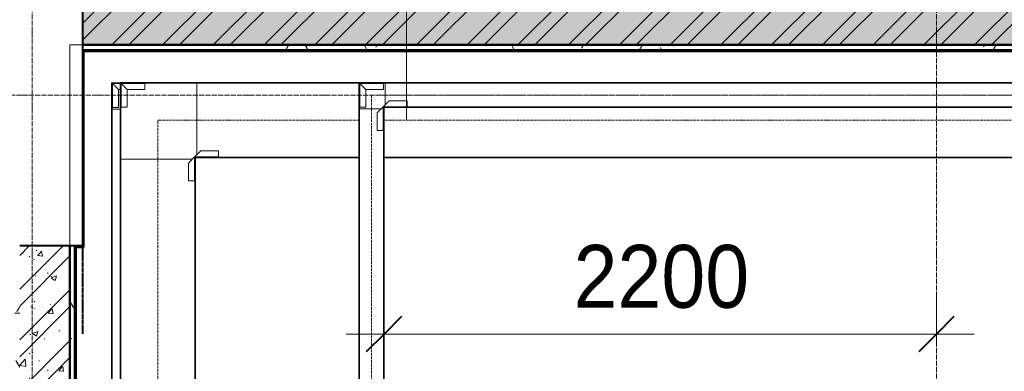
# Model space of a CAD drawing. Header units: millimetres. Extents: x 5617 to 106325, y 7718 to 157246.
# Tile 42 of 53: x 75213 to 79133, y 81150 to 82550. Entities that reach past the tile are written whole.
import ezdxf

# ---------------------------------------------------------------- set-up
doc = ezdxf.new("R2010")
doc.units = ezdxf.units.MM
for name, pattern in [('ADSK_Линия сетки', [25, 20, -2.5, 0, -2.5]), ('Линия сетки', [25, 20, -2.5, 0, -2.5]), ('Осевая', [14, 10, -2, 0, -2]), ('Штрих_3_1_5_', [4.5, 3, -1.5]), ('Штриховая_ш3 п1_5', [4.5, 3, -1.5])]:
    doc.linetypes.add(name, pattern=pattern)
doc.layers.add('_Разделитель помещений_', color=4, linetype='Штриховая_ш3 п1_5', lineweight=40, true_color=0x00ffff)
for name, color, linetype, lineweight in [('Кабельные лотки', 7, 'Continuous', 18), ('Марки кабельных лотков', 7, 'Continuous', 20), ('Осевая линия', 7, 'Осевая', 18), ('Оси', 7, 'Continuous', 9), ('Перекрытия', 7, 'Continuous', 18), ('Размеры', 7, 'Continuous', 9), ('Размеры-100', 7, 'Continuous', 9), ('Соединительные детали кабельных лотков', 7, 'Continuous', 18), ('Стены разрез', 7, 'Continuous', 40), ('Стены штриховка', 7, 'Continuous', 40)]:
    doc.layers.add(name, color=color, linetype=linetype, lineweight=lineweight)
doc.styles.add('Arial', font='arial.ttf', dxfattribs={"width": 0.9, "height": 250})
doc.dimstyles.new('Основной_2_5_мм', dxfattribs={"dimscale": 304.8, "dimtxt": 255.06485, "dimasz": 0.463911, "dimexe": 0.492126, "dimexo": 0.492126, "dimgap": 0.098425, "dimtad": 1, "dimdec": 0, "dimdsep": 46, "dimtxsty": 'Arial', "dimblk1": 'OBLIQUE', "dimblk2": 'OBLIQUE', "dimsah": 1, "dimcen": 0.09, "dimdle": 0.492126, "dimazin": 2, "dimtfac": 1, "dimtdec": 4, "dimtix": 1, "dimtmove": 0, "dimatfit": 3, "dimfxl": 1, "dimtvp": 1, "dimtolj": 1, "dimtzin": 0, "dimlwd": 20, "dimlwe": 20, "dimarcsym": 2})
pattern_1 = [(50, (0, 0), (218.62117, -19.1268), [22.86, -251.46]), (355, (0, 0), (-42.2919, 229.2684), [18.288, -201.168]), (100.451, (18.22, -1.6), (176.33107, 210.13963), [19.428, -213.708]), (46.184, (0, 60.96), (325.29495, -50.45164), [34.29, -377.19]), (96.636, (27.1, 56.76), (284.883, 296.9127), [29.142, -320.562]), (351.184, (0, 60.96), (284.8858, 296.9107), [27.432, -301.752]), (21, (30.48, 45.72), (181.93753, -122.71832), [22.86, -251.46]), (326, (30.48, 45.72), (74.16223, 221.0262), [18.288, -201.168]), (71.451, (45.64, 35.5), (256.10035, 98.30526), [19.428, -213.708]), (37.5, (0, 0), (3.70639, 101.465895), [3.353, -195.377, 3.353, -200.863, -201.93]), (37.5, (0, 0), (3.70639, 101.465895), [-402.946, 3.353, -198.577]), (7.5, (0, 0), (80.18358, 120.21653), [3.353, -113.081, 3.353, -190.805, -76.962]), (7.5, (0, 0), (80.18358, 120.21653), [-310.591, 3.353, -73.609]), (327.5, (-67.97, 0), (162.708646, -6.87497), [3.353, -72.847, 3.353, -234.391, -315.468]), (327.5, (-67.97, 0), (162.708646, -6.87497), [-313.944, 3.353, -312.115]), (317.5, (-98.45, 0), (177.75468, 30.51183), [3.353, -95.707, 3.353, -154.534, -224.028]), (317.5, (-98.45, 0), (177.75468, 30.51183), [-256.946, 3.353, -220.675])]
pattern_2 = [(45, (0, 0), (-101.02788, 101.02788), []), (45, (67.35, 0), (-101.02788, 101.02788), [])]
pattern_3 = [(0, (0, 0), (406.4, 101.6), [33.528, -271.272, 33.528, -271.272, -1625.6]), (0, (0, 0), (406.4, 101.6), [-609.6, 33.528, -576.072, 33.528, -271.272, -711.2]), (0, (0, 0), (406.4, 101.6), [-1524, 33.528, -169.672, 33.528, -474.472]), (120, (152.4, 50.8), (-291.18818, 301.15272), [33.528, -271.272, 33.528, -271.272, -1625.6]), (120, (152.4, 50.8), (-291.18818, 301.15272), [-609.6, 33.528, -576.072, 33.528, -271.272, -711.2]), (120, (152.4, 50.8), (-291.18818, 301.15272), [-1524, 33.528, -169.672, 33.528, -474.472]), (240, (203.2, 254), (-115.21182, -402.75272), [33.528, -271.272, 33.528, -271.272, -1625.6]), (240, (203.2, 254), (-115.21182, -402.75272), [-609.6, 33.528, -576.072, 33.528, -271.272, -711.2]), (240, (203.2, 254), (-115.21182, -402.75272), [-1524, 33.528, -169.672, 33.528, -474.472])]

# ---------------------------------------------------------------- blocks, each defined once
blk = doc.blocks.new('135_SLK_GD_AR_rvt-1-МКСС_LB01_-7_650__Кабельные конструкции_Лотки_1')
at = {"layer": 'Стены разрез', "lineweight": 9, "true_color": 0xaaaaaa}
h = blk.add_hatch(dxfattribs=at)
h.set_pattern_fill('FP_1', color=253, style=0, pattern_type=2)
h.set_pattern_definition(pattern_1)
h.paths.add_polyline_path([(43350, 82450), (49000, 82450), (49000, 82650), (43350, 82650)])
h = blk.add_hatch(dxfattribs=at)
h.set_pattern_fill('FP_2', color=253, style=0, pattern_type=2)
h.set_pattern_definition(pattern_2)
h.paths.add_polyline_path([(43350, 82450), (49000, 82450), (49000, 82650), (43350, 82650)])
h = blk.add_hatch(dxfattribs=at)
h.set_pattern_fill('FP_4', color=253, style=0, pattern_type=2)
h.set_pattern_definition(pattern_3)
h.paths.add_polyline_path([(48980, 82430), (48980, 82450), (43350, 82450), (43350, 82430), (48975, 82430)])
h = blk.add_hatch(dxfattribs=at)
h.set_pattern_fill('FP_4', color=253, style=0, pattern_type=2)
h.set_pattern_definition(pattern_3)
h.paths.add_polyline_path([(43080, 79745), (43100, 79745), (43100, 81650), (43080, 81650), (43080, 79750)])
h = blk.add_hatch(dxfattribs=at)
h.set_pattern_fill('FP_1', color=253, style=0, pattern_type=2)
h.set_pattern_definition(pattern_1)
h.paths.add_polyline_path([(43300, 79725), (43300, 81650), (43100, 81650), (43100, 79725)])
h = blk.add_hatch(dxfattribs=at)
h.set_pattern_fill('FP_2', color=253, style=0, pattern_type=2)
h.set_pattern_definition(pattern_2)
h.paths.add_polyline_path([(43300, 79725), (43300, 81650), (43100, 81650), (43100, 79725)])
h = blk.add_hatch(dxfattribs=at)
h.set_pattern_fill('FP_4', color=253, style=0, pattern_type=2)
h.set_pattern_definition(pattern_3)
h.paths.add_polyline_path([(43320, 79725), (43320, 81650), (43300, 81650), (43300, 79725)])
at = {"layer": '_Разделитель помещений_', "color": 131, "linetype": 'Штрих_3_1_5_', "true_color": 0xaaffff}
blk.add_line((43350, 81645), (43350, 81300), dxfattribs=at)
at = {"layer": 'Перекрытия', "color": 253, "true_color": 0xaaaaaa}
for p, q in [((43350, 82450), (43300, 82450)), ((43300, 82450), (43300, 81650))]:
    blk.add_line(p, q, dxfattribs=at)
at = {"layer": 'Стены разрез', "color": 253, "true_color": 0xaaaaaa}
for p, q in [((43350, 82650), (43350, 82450)), ((43350, 82450), (43350, 82425)), ((43350, 82425), (43350, 81650)), ((43355, 82425), (48975, 82425)), ((43355, 81650), (43355, 82425)), ((43300, 81650), (43100, 81650)), ((43300, 79725), (43300, 81650)), ((43300, 81650), (43300, 79725)), ((43325, 81650), (43300, 81650)), ((43325, 79750), (43325, 81650)), ((43350, 81650), (43325, 81650)), ((43325, 81650), (43325, 81645)), ((43355, 81645), (43355, 81650)), ((43325, 81645), (43355, 81645))]:
    blk.add_line(p, q, dxfattribs=at)
at = {"layer": 'Стены штриховка', "color": 253, "true_color": 0xaaaaaa}
for p, q in [((43350, 82450), (48975, 82450)), ((48975, 82450), (43350, 82450)), ((43350, 82430), (48975, 82430)), ((43320, 79745), (43320, 81650))]:
    blk.add_line(p, q, dxfattribs=at)
blk = doc.blocks.new('OSTEC_CLH - ЛН_ ЛП - СЛУМИ - Угол горизонтальный - ZS - Цинкование по методу Сендзимира-V43-МКСС_LB01_-7_650__Кабельные конструкции_Лотки_1')
at = {"layer": 'Осевая линия'}
for p, q in [((0, 155), (0, 0)), ((-155, 0), (0, 0)), ((-154, 0), (-155, 0))]:
    blk.add_line(p, q, dxfattribs=at)
at = {"layer": 'Соединительные детали кабельных лотков', "color": 96, "true_color": 0x008000}
for p, q in [((-155, 147.5), (-155, 150)), ((-155, 150), (-150, 150)), ((-147.5, 147.5), (-155, 147.5)), ((-155, -147.5), (-155, 138.1)), ((-147.5, 155), (-150, 155)), ((-150, 155), (-150, 150)), ((-147.5, 147.5), (-147.5, 155)), ((147.5, 155), (-138.1, 155)), ((150, 155), (147.5, 155)), ((147.5, 155), (147.5, -147.5)), ((150, -150), (150, 155)), ((-155, -150), (-155, -147.5)), ((147.5, -147.5), (-155, -147.5)), ((150, -150), (-155, -150))]:
    blk.add_line(p, q, dxfattribs=at)
blk = doc.blocks.new('OSTEC_U - ЛН_ ЛП - СЛУМИ - OSTEC_U - ЛН_ ЛП - СЛУМИ-1209080-МКСС_LB01_-7_650__Кабельные конструкции_Лотки_1')
at = {"layer": 'Соединительные детали кабельных лотков', "color": 96, "true_color": 0x008000}
for p, q in [((-24, 95), (0, 95)), ((-24, 95), (-24, 24)), ((0.9, 95), (0, 95)), ((0, 95), (0, 0)), ((-24, 24), (-95, 24)), ((-95, 0), (-95, 24)), ((0, 0), (-95, 0)), ((-95, 0), (-95, -0.9)), ((-24, 24), (0, 0)), ((0, 0), (-24, 24)), ((0.9, -0.2), (0, 0)), ((0, 0), (0.9, -0.2)), ((0, 0), (0.2, -0.9)), ((0.2, -0.9), (0, 0))]:
    blk.add_line(p, q, dxfattribs=at)
for start, end in [(270, 349.2568), (270, 349.2568), (280.7432, 360), (280.7432, 360)]:
    blk.add_arc((0, 0), 0.9, start, end, dxfattribs=at)
blk = doc.blocks.new('OSTEC_U - ЛН_ ЛП - СЛУМИ - OSTEC_U - ЛН_ ЛП - СЛУМИ-1209086-МКСС_LB01_-7_650__Кабельные конструкции_Лотки_1')
at = {"layer": 'Соединительные детали кабельных лотков', "color": 96, "true_color": 0x008000}
for p, q in [((0, 95), (-0.9, 95)), ((0, 0), (0, 95)), ((0, 95), (24, 95)), ((24, 24), (24, 95)), ((-95, 0.9), (-95, 0)), ((0, 0), (24, 24)), ((0, 0), (0.9, 0.2)), ((0.9, 0.2), (0, 0)), ((-95, 0), (0, 0)), ((-95, -24), (-95, 0)), ((-95, -24), (-24, -24)), ((-24, -24), (0, 0)), ((-0.2, -0.9), (0, 0)), ((0, 0), (-0.2, -0.9))]:
    blk.add_line(p, q, dxfattribs=at)
for start, end in [(10.7432, 90), (10.7432, 37.1621), (180, 259.2568), (232.8379, 259.2568)]:
    blk.add_arc((0, 0), 0.9, start, end, dxfattribs=at)
blk = doc.blocks.new('OSTEC_CLH - ЛН_ ЛП - СЛУМИ - Угол горизонтальный - ZS - Цинкование по методу Сендзимира-1324870-МКСС_LB01_-7_650__Кабельные конструкции_Лотки_1')
at = {"layer": 'Осевая линия'}
for p, q in [((0, 55), (0, 0)), ((-55, 0), (0, 0)), ((-54, 0), (-55, 0))]:
    blk.add_line(p, q, dxfattribs=at)
at = {"layer": 'Соединительные детали кабельных лотков', "color": 96, "true_color": 0x008000}
for p, q in [((-55, 47.5), (-55, 50)), ((-55, 50), (-50, 50)), ((-47.5, 47.5), (-55, 47.5)), ((-47.5, 55), (-50, 55)), ((-50, 55), (-50, 50)), ((-47.5, 47.5), (-47.5, 55)), ((47.5, 55), (-38.1, 55)), ((50, 55), (47.5, 55)), ((47.5, 55), (47.5, -47.5)), ((50, -50), (50, 55)), ((-55, -47.5), (-55, 38.1)), ((-55, -50), (-55, -47.5)), ((47.5, -47.5), (-55, -47.5)), ((50, -50), (-55, -50))]:
    blk.add_line(p, q, dxfattribs=at)
blk = doc.blocks.new('OSTEC_U - ЛН_ ЛП - СЛУМИ - OSTEC_U - ЛН_ ЛП - СЛУМИ-1215241-МКСС_LB01_-7_650__Кабельные конструкции_Лотки_1')
at = {"layer": 'Соединительные детали кабельных лотков', "color": 96, "true_color": 0x008000}
for p, q in [((-24, 95), (0, 95)), ((-24, 95), (-24, 24)), ((0.9, 95), (0, 95)), ((0, 95), (0, 0)), ((-24, 24), (-95, 24)), ((-95, 0), (-95, 24)), ((0, 0), (-95, 0)), ((-95, 0), (-95, -0.9)), ((-24, 24), (0, 0)), ((0, 0), (-24, 24)), ((0.9, -0.2), (0, 0)), ((0, 0), (0.9, -0.2)), ((0, 0), (0.2, -0.9)), ((0.2, -0.9), (0, 0))]:
    blk.add_line(p, q, dxfattribs=at)
for start, end in [(280.7432, 346.7905), (280.7432, 346.7905), (283.2095, 349.2568), (283.2095, 349.2568)]:
    blk.add_arc((0, 0), 0.9, start, end, dxfattribs=at)
blk = doc.blocks.new('OSTEC_U - ЛН_ ЛП - СЛУМИ - OSTEC_U - ЛН_ ЛП - СЛУМИ-1215245-МКСС_LB01_-7_650__Кабельные конструкции_Лотки_1')
at = {"layer": 'Соединительные детали кабельных лотков', "color": 96, "true_color": 0x008000}
for p, q in [((0, 95), (-0.9, 95)), ((0, 0), (0, 95)), ((0, 95), (24, 95)), ((24, 24), (24, 95)), ((-95, 0.9), (-95, 0)), ((0, 0), (24, 24)), ((0, 0), (0.9, 0.2)), ((0.9, 0.2), (0, 0)), ((-95, 0), (0, 0)), ((-95, -24), (-95, 0)), ((-95, -24), (-24, -24)), ((-24, -24), (0, 0)), ((-0.2, -0.9), (0, 0)), ((0, 0), (-0.2, -0.9))]:
    blk.add_line(p, q, dxfattribs=at)
for start, end in [(10.7432, 90), (10.7432, 37.1621), (180, 259.2568), (232.8379, 259.2568)]:
    blk.add_arc((0, 0), 0.9, start, end, dxfattribs=at)
blk = doc.blocks.new('OSTEC_CLH - ЛН_ ЛП - СЛУМИ - Угол горизонтальный - ZS - Цинкование по методу Сендзимира-V64-МКСС_LB01_-7_650__Кабельные конструкции_Лотки_1')
at = {"layer": 'Соединительные детали кабельных лотков', "color": 96, "true_color": 0x008000}
for p, q in [((47.5, 55), (16.1, 55)), ((50, 55), (47.5, 55)), ((47.5, 55), (47.5, -47.5)), ((50, -50), (50, 55)), ((47.5, -47.5), (16.1, -47.5)), ((50, -50), (16.1, -50))]:
    blk.add_line(p, q, dxfattribs=at)
blk = doc.blocks.new('OSTEC_U - ЛН_ ЛП - СЛУМИ - OSTEC_U - ЛН_ ЛП - СЛУМИ-V65-МКСС_LB01_-7_650__Кабельные конструкции_Лотки_1')
at = {"layer": 'Соединительные детали кабельных лотков', "color": 96, "true_color": 0x008000}
for p, q in [((-24, 95), (0, 95)), ((-24, 95), (-24, 24)), ((0.9, 95), (0, 95)), ((0, 95), (0, 0)), ((-24, 24), (-30.4, 24)), ((0, 0), (-30.4, 0)), ((-24, 24), (0, 0)), ((0, 0), (-24, 24)), ((0.9, -0.2), (0, 0)), ((0, 0), (0.9, -0.2)), ((0, 0), (0.2, -0.9)), ((0.2, -0.9), (0, 0))]:
    blk.add_line(p, q, dxfattribs=at)
for start, end in [(280.7432, 346.7905), (280.7432, 346.7905), (283.2095, 349.2568), (283.2095, 349.2568)]:
    blk.add_arc((0, 0), 0.9, start, end, dxfattribs=at)
blk = doc.blocks.new('DIMBLOCK54-МКСС_LB01_-7_650__Кабельные конструкции_Лотки_1')
at = {"layer": 'Размеры-100', "lineweight": 20, "transparency": 16777216}
for p, q in [((76663.7, 81298.6), (76663.7, 81448.6)), ((78863.4, 81298.6), (78863.4, 81448.6)), ((76513.7, 81298.6), (79013.4, 81298.6)), ((76663.7, 81298.6), (76663.7, 81248.6)), ((78863.4, 81298.6), (78863.4, 81248.6))]:
    blk.add_line(p, q, dxfattribs=at)
at = {"layer": 'Размеры-100', "lineweight": 40, "transparency": 16777216}
for p, q in [((76663.7, 81298.6), (76734.4, 81369.3)), ((78863.4, 81298.6), (78934.1, 81369.3)), ((76663.7, 81298.6), (76593, 81227.9)), ((78863.4, 81298.6), (78792.7, 81227.9))]:
    blk.add_line(p, q, dxfattribs=at)
at = {"layer": 'Размеры-100', "color": 0, "lineweight": 20, "transparency": 16777216, "insert": (77418.3, 81653.2), "char_height": 250, "width": 828.765, "attachment_point": 1, "line_spacing_factor": 0.941778, "style": 'Arial'}
blk.add_mtext('2200', dxfattribs=at)
blk = doc.blocks.new('_Oblique')
at = {"color": 0, "linetype": 'ByBlock', "lineweight": -2}
blk.add_line((-0.5, -0.5), (0.5, 0.5), dxfattribs=at)

msp = doc.modelspace()

# ---------------------------------------------------------------- linework, layer by layer
at = {"layer": 'Кабельные лотки', "color": 96, "true_color": 0x008000}
for p, q in [((75918.4, 82011.9), (75918.4, 82300)), ((76563.7, 82300), (75918.4, 82300)), ((76563.7, 82297.5), (75918.4, 82297.5)), ((76668.7, 82211.9), (76668.7, 82300)), ((76668.7, 82300), (80903.4, 82300)), ((76668.7, 82297.5), (80903.4, 82297.5)), ((76563.7, 82195), (76651.9, 82195)), ((76563.7, 82195), (76563.7, 80338.9)), ((76566.3, 82195), (76566.3, 80338.9)), ((76661.2, 82195), (76663.7, 82195)), ((76661.2, 82195), (76661.2, 80338.9)), ((76663.7, 82195), (76663.7, 80338.9)), ((76668.7, 82200), (76668.7, 82202.5)), ((76668.7, 82202.5), (80903.4, 82202.5)), ((76668.7, 82200), (80903.4, 82200)), ((75579.5, 82194.1), (75613.4, 82194.1)), ((75579.5, 82194.1), (75579.5, 80338)), ((75582.1, 82194.1), (75582.1, 80338)), ((75918.4, 82000), (75918.4, 82002.5)), ((76563.7, 82002.5), (75918.4, 82002.5)), ((76563.7, 82000), (75918.4, 82000)), ((80668.4, 82002.5), (76663.7, 82002.5)), ((80668.4, 82000), (76663.7, 82000)), ((75613.4, 81995), (75901.5, 81995)), ((75613.4, 80288.3), (75613.4, 81995)), ((75615.9, 80288.3), (75615.9, 81995)), ((75910.8, 81995), (75913.4, 81995)), ((75910.8, 80288.3), (75910.8, 81995)), ((75913.4, 80288.3), (75913.4, 81995))]:
    msp.add_line(p, q, dxfattribs=at)
at = {"layer": 'Марки кабельных лотков'}
msp.add_line((76753.3, 82150), (76753.3, 83349.4), dxfattribs=at)
at = {"layer": 'Осевая линия'}
for p, q in [((76668.7, 82250), (80903.4, 82250)), ((76613.7, 82195), (76613.7, 80338.9)), ((76563.7, 82150), (75918.4, 82150)), ((80668.4, 82150), (76663.7, 82150)), ((75763.4, 80288.3), (75763.4, 81995))]:
    msp.add_line(p, q, dxfattribs=at)
at = {"layer": 'Оси', "linetype": 'Линия сетки'}
for p, q in [((75263.4, 46634.3), (75263.4, 89252.5)), ((78863.4, 46634.3), (78863.4, 89252.8))]:
    msp.add_line(p, q, dxfattribs=at)
at = {"layer": 'Оси', "linetype": 'ADSK_Линия сетки'}
msp.add_line((91811.2, 82250), (28430.3, 82250), dxfattribs=at)

# ---------------------------------------------------------------- block references
at = {"lineweight": 5}
msp.add_blockref('135_SLK_GD_AR_rvt-1-МКСС_LB01_-7_650__Кабельные конструкции_Лотки_1', (32113.4, 0), dxfattribs=at)
at = {"layer": 'Соединительные детали кабельных лотков', "rotation": 180}
for name, p in [('OSTEC_CLH - ЛН_ ЛП - СЛУМИ - Угол горизонтальный - ZS - Цинкование по методу Сендзимира-V64-МКСС_LB01_-7_650__Кабельные конструкции_Лотки_1', (75629.5, 82249.1)), ('OSTEC_CLH - ЛН_ ЛП - СЛУМИ - Угол горизонтальный - ZS - Цинкование по методу Сендзимира-V43-МКСС_LB01_-7_650__Кабельные конструкции_Лотки_1', (75763.4, 82150)), ('OSTEC_CLH - ЛН_ ЛП - СЛУМИ - Угол горизонтальный - ZS - Цинкование по методу Сендзимира-1324870-МКСС_LB01_-7_650__Кабельные конструкции_Лотки_1', (76613.7, 82250))]:
    msp.add_blockref(name, p, dxfattribs=at)
at = {"layer": 'Соединительные детали кабельных лотков', "color": 96, "true_color": 0x008000, "rotation": 180}
for name, p in [('OSTEC_U - ЛН_ ЛП - СЛУМИ - OSTEC_U - ЛН_ ЛП - СЛУМИ-V65-МКСС_LB01_-7_650__Кабельные конструкции_Лотки_1', (75583, 82295.7)), ('OSTEC_U - ЛН_ ЛП - СЛУМИ - OSTEC_U - ЛН_ ЛП - СЛУМИ-1209080-МКСС_LB01_-7_650__Кабельные конструкции_Лотки_1', (75616.8, 82296.6)), ('OSTEC_U - ЛН_ ЛП - СЛУМИ - OSTEC_U - ЛН_ ЛП - СЛУМИ-1215241-МКСС_LB01_-7_650__Кабельные конструкции_Лотки_1', (76567.2, 82296.6)), ('OSTEC_U - ЛН_ ЛП - СЛУМИ - OSTEC_U - ЛН_ ЛП - СЛУМИ-1215245-МКСС_LB01_-7_650__Кабельные конструкции_Лотки_1', (76660.3, 82203.4)), ('OSTEC_U - ЛН_ ЛП - СЛУМИ - OSTEC_U - ЛН_ ЛП - СЛУМИ-1209086-МКСС_LB01_-7_650__Кабельные конструкции_Лотки_1', (75909.9, 82003.4))]:
    msp.add_blockref(name, p, dxfattribs=at)

# ---------------------------------------------------------------- dimensions: what is measured, and where the dimension line sits
at = {"layer": 'Размеры', "lineweight": 20}
dim = msp.add_linear_dim(base=(78863.4, 81298.6), p1=(76663.7, 81398.6), p2=(78863.4, 81398.6), dimstyle='Основной_2_5_мм', override={"dimpost": '<>', "dimfxl": 2199.70044}, dxfattribs=at)
dim.commit()
dim.dimension.update_dxf_attribs({"geometry": 'DIMBLOCK54-МКСС_LB01_-7_650__Кабельные конструкции_Лотки_1', "text_midpoint": (77763.6, 81456.3)})

doc.saveas('drawing.dxf')
